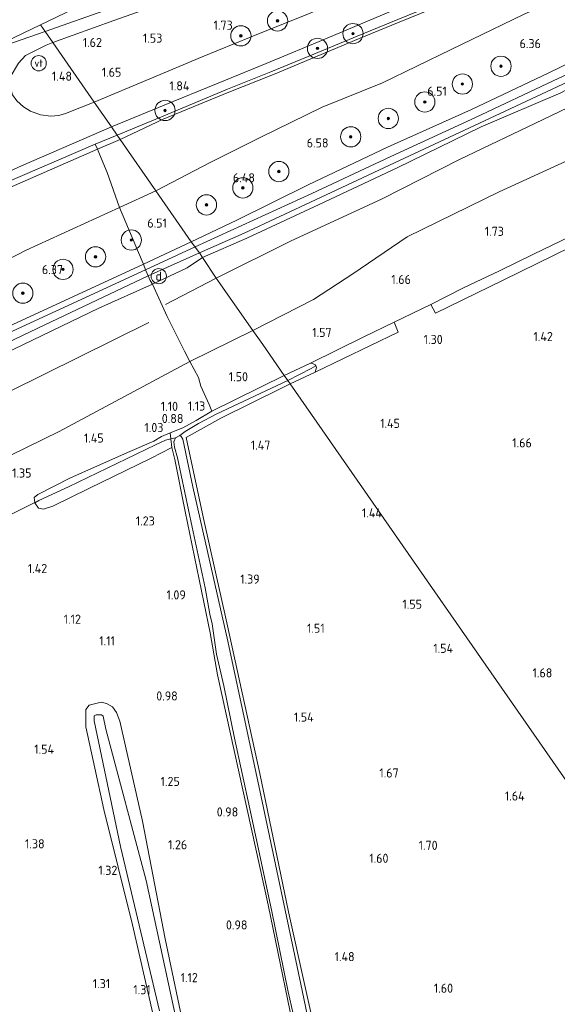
# Model space of a CAD drawing. Extents: x 130905 to 137824, y 412333 to 417928.
# Tile 244 of 256: x 135719 to 135825, y 416420 to 416614. Entities that reach past the tile are written whole.
import ezdxf
from ezdxf.enums import TextEntityAlignment as Align
from ezdxf.lldxf.tags import DXFTag

# ---------------------------------------------------------------- set-up
doc = ezdxf.new("R2010")
doc.units = 0
for name, color, linetype, lineweight in [('B-ME-GR-BOOM-S', 90, 'Continuous', 25), ('B-ME-GR-GRAS-GV', 60, 'Continuous', 13), ('B-ME-GW-TALUD_KRUIN-G', 90, 'Continuous', 18), ('B-ME-GW-TALUD_TEEN-G', 90, 'Continuous', 18), ('B-ME-IE-MEUBILAIR_DIJKPAAL-S', 7, 'Continuous', 25), ('B-ME-IE-MEUBILAIR_WATERWEGMEUBILAIR-S', 150, 'Continuous', 25), ('B-ME-IE-TERREINAFSCHEIDING_DOORGANG-G', 210, 'Continuous', 18), ('B-ME-IE-TERREINAFSCHEIDING_KUNSTMATIG_HEKWERK-G', 20, 'IE-TERREINAFSCHEIDING-KUNSTMATIG', 18), ('B-ME-KG-GRENS_OPNAME-G', 210, 'KG-OPNAME', 18), ('B-ME-KW-KUNSTWERK_DUIKER-G', 170, 'Continuous', 18), ('B-ME-OG-BREUKLIJN-G', 7, 'Continuous', 18), ('B-ME-OG-WATER_GREPPEL-G', 160, 'Continuous', 18), ('B-ME-OG-WATER_SLOOT-G', 120, 'Continuous', 18), ('B-ME-OG-WATER_SLOOT-GV', 120, 'Continuous', 18), ('B-ME-VH-VERHARDING_ASFALT-GV', 252, 'Continuous', 18), ('B-ME-VH-VERHARDING_HALFVERHARDING-GV', 252, 'Continuous', 18), ('B-ME-WH-WINTERBED-G', 150, 'WH-WINTERBED', 18), ('X-XX-AL-HOOGTELABEL-S', 7, 'Continuous', 25)]:
    doc.layers.add(name, color=color, linetype=linetype, lineweight=lineweight)
doc.styles.add('NLCS-ISO', font='NLCS-ISO.ttf')
doc.styles.add('NLCS-ISO-ANNOTATIVE-T18', font='NLCS-ISO.ttf', dxfattribs={"height": 1.8})
doc.styles.get("Standard").update_dxf_attribs({"font": 'arial.ttf'})
doc.linetypes.add('IE-TERREINAFSCHEIDING-KUNSTMATIG', pattern='A,4,[82,NLCS.SHX,S=0.75,R=90,X=0,Y=0],4,-2', length=10)
tags = doc.linetypes.add('KG-OPNAME', pattern='A,5.5,-2,["O",Standard,S=1.8,R=0,X=-0.5,Y=-0.9],-2,5.5,-2,[5,NLCS.SHX,S=0.75,R=0,X=0,Y=0],-2', length=19).pattern_tags.tags
tags[6] = DXFTag(74, 10)
tags = doc.linetypes.add('WH-WINTERBED', pattern='A,6,-3.5,["WB",Standard,S=1.8,R=0,X=-1.5,Y=-0.9],-3.5,6,-3.5,6,-3.5,6,-3.5,6,-3.5', length=51).pattern_tags.tags
tags[6] = DXFTag(74, 10)

# ---------------------------------------------------------------- blocks, each defined once
blk = doc.blocks.new('SAL-HOOGTELABEL-SO')
at = {"color": 0, "linetype": 'ByBlock', "lineweight": -2, "style": 'NLCS-ISO-ANNOTATIVE-T18'}
blk.add_attdef('HOOGTE', text='', height=1.8, dxfattribs=at).set_placement((2.79, 0), align=Align.RIGHT)
blk = doc.blocks.new('SGR-BOOM_01-SO')
at = {"linetype": 'ByBlock', "lineweight": 18}
h = blk.add_hatch(color=0, dxfattribs=at)
h.dxf.hatch_style = 1
edge = h.paths.add_edge_path()
edge.add_arc((0, 0), 0.25, 0, 360)
at = {"color": 0, "linetype": 'ByBlock', "lineweight": 18}
for radius in [2, 0.25]:
    blk.add_circle((0, 0), radius, dxfattribs=at)
blk = doc.blocks.new('SIE-WATER_VERKLIKKER_TRANSPORTLEIDING-SO')
at = {"color": 0, "linetype": 'ByBlock', "lineweight": 18}
blk.add_circle((0, 0), 1.5, dxfattribs=at)
at = {"color": 0, "linetype": 'ByBlock', "lineweight": 18, "style": 'NLCS-ISO'}
blk.add_text('vt', height=1.5, dxfattribs=at).set_placement((0, 0), align=Align.MIDDLE_CENTER)
blk = doc.blocks.new('SIE-DIJKPAAL-SO')
at = {"color": 0, "linetype": 'ByBlock', "lineweight": 18}
blk.add_circle((0, 0), 1.5, dxfattribs=at)
at = {"color": 0, "linetype": 'ByBlock', "lineweight": 18, "style": 'NLCS-ISO'}
blk.add_text('d', height=1.8, dxfattribs=at).set_placement((0, 0), align=Align.MIDDLE_CENTER)

msp = doc.modelspace()

# ---------------------------------------------------------------- linework, layer by layer
at = {"layer": 'B-ME-GR-GRAS-GV'}
for points in [[(135825.437, 416626.982, 2.695), (135806.867, 416619.331, 2.375), (135793.915, 416614.023, 2.103), (135785.896, 416610.728, 2.055), (135777.352, 416607.202, 1.84), (135768.856, 416603.666, 1.832), (135760.321, 416600.252, 1.824), (135747.276, 416594.819, 1.818), (135738.558, 416591.174, 1.806), (135737.406, 416592.831, 1.752), (135747.81, 416597.142, 1.714), (135758.155, 416601.303, 1.717), (135767.967, 416605.332, 1.787), (135779.956, 416610.304, 1.791), (135796.357, 416617.27, 2.069), (135818.256, 416626.231, 2.451), (135836.248, 416633.583, 2.678)], [(135825.692, 416626.454, 2.695), (135807.162, 416618.808, 2.375), (135794.195, 416613.489, 2.116), (135786.175, 416610.194, 2.055), (135769.407, 416603.17, 1.832), (135760.558, 416599.689, 1.797), (135747.592, 416594.368, 1.745), (135739.138, 416590.34, 1.843), (135738.558, 416591.174, 1.806), (135747.276, 416594.819, 1.818), (135760.321, 416600.252, 1.824), (135768.856, 416603.666, 1.832), (135777.352, 416607.202, 1.84), (135785.896, 416610.728, 2.055), (135793.915, 416614.023, 2.103), (135806.867, 416619.331, 2.375), (135825.437, 416626.982, 2.695)], [(135831.151, 416620.644, 6.183), (135818.726, 416614.972, 6.173), (135804.421, 416608.12, 6.132), (135790.88, 416601.492, 6.175), (135779.005, 416596.729, 6.096), (135766.773, 416590.742, 6.229), (135756.911, 416585.779, 6.132), (135746.177, 416580.22, 6.183), (135739.138, 416590.34, 1.843), (135747.592, 416594.368, 1.745), (135760.558, 416599.689, 1.797), (135769.407, 416603.17, 1.832), (135786.175, 416610.194, 2.055), (135794.195, 416613.489, 2.116), (135807.162, 416618.808, 2.375), (135825.692, 416626.454, 2.695)], [(135836.811, 416609.857, 6.37), (135823.61, 416603.424, 6.459), (135808.465, 416596.274, 6.432), (135791.893, 416588.796, 6.28), (135776.247, 416581.362, 6.568), (135762.164, 416574.419, 6.427), (135753.169, 416570.166, 6.438), (135746.177, 416580.22, 6.183), (135756.911, 416585.779, 6.132), (135766.773, 416590.742, 6.229), (135779.005, 416596.729, 6.096), (135790.88, 416601.492, 6.175), (135804.421, 416608.12, 6.132), (135818.726, 416614.972, 6.173), (135831.151, 416620.644, 6.183)], [(135737.063, 416616.107, 1.451), (135724.337, 416611.621, 1.473), (135723.424, 416612.933, 1.479), (135734.676, 416618.395, 1.224)], [(135826.102, 416599.566, 6.232), (135810.382, 416592.854, 6.287), (135793.761, 416584.777, 6.282), (135778.411, 416577.531, 6.36), (135764.102, 416570.864, 6.28), (135755.349, 416567.032, 6.365), (135754.783, 416567.947, 6.399), (135763.582, 416571.873, 6.325), (135777.659, 416578.463, 6.36), (135793.291, 416585.713, 6.282), (135810.056, 416593.547, 6.287), (135825.366, 416600.704, 6.232), (135837.784, 416606.606, 6.3)], [(135831.022, 416587.812, 2.864), (135813.933, 416580.001, 2.651), (135795.779, 416571.11, 2.526), (135785.015, 416563.801, 2.426), (135777.271, 416558.739, 2.389), (135765.315, 416552.67, 2.297), (135758.07, 416563.005, 4.928), (135755.349, 416567.032, 6.365), (135764.102, 416570.864, 6.28), (135778.411, 416577.531, 6.36), (135793.761, 416584.777, 6.282), (135810.382, 416592.854, 6.287), (135826.102, 416599.566, 6.232)], [(135592.617, 416523.729, 1.741), (135618.602, 416536.597, 1.744), (135641.061, 416547.67, 1.712), (135670.1, 416561.862, 1.683), (135695.744, 416574.162, 1.668), (135719.647, 416585.145, 1.742), (135737.406, 416592.831, 1.752), (135738.558, 416591.174, 1.806), (135734.204, 416589.419, 1.818), (135715.591, 416581.369, 1.752), (135707.536, 416577.584, 1.722), (135688.411, 416568.701, 1.549), (135662.889, 416556.252, 1.686), (135630.025, 416539.98, 1.719), (135601.956, 416526.208, 1.73)], [(135587.64, 416518.016, 1.666), (135616.395, 416532.396, 1.696), (135646.232, 416546.849, 1.639), (135671.889, 416559.637, 1.534), (135694.253, 416570.206, 1.578), (135713.994, 416579.45, 1.789), (135734.648, 416588.415, 1.813), (135735.035, 416587.466, 2.176), (135736.574, 416583.811, 3.655), (135738.991, 416576.931, 6.193), (135720.599, 416568.513, 6.219), (135696.153, 416555.89, 6.014), (135686.122, 416550.94, 6.035), (135672.655, 416543.778, 6.129), (135645.363, 416529.203, 6.369), (135617.657, 416516.349, 6.17), (135588.497, 416501.6, 6.207)], [(135835.262, 416574.76, 1.513), (135820.707, 416567.714, 1.455), (135813.951, 416564.411, 1.431), (135806.908, 416561.059, 1.345), (135800.419, 416557.768, 1.329), (135793.227, 416554.292, 1.329), (135787.208, 416551.408, 1.382), (135776.671, 416546.23, 1.461), (135771.503, 416543.767, 1.491), (135767.265, 416549.899, 1.776), (135765.315, 416552.67, 2.297), (135777.271, 416558.739, 2.389), (135785.015, 416563.801, 2.426), (135795.779, 416571.11, 2.526), (135813.933, 416580.001, 2.651), (135831.022, 416587.812, 2.864)], [(135828.12, 416569.124, 1.378), (135814.69, 416562.55, 1.304), (135801.357, 416556.086, 1.251), (135800.419, 416557.768, 1.329), (135806.908, 416561.059, 1.345), (135813.951, 416564.411, 1.431), (135820.707, 416567.714, 1.455), (135835.262, 416574.76, 1.513)], [(135600.856, 416495.132, 6.287), (135628.395, 416508.469, 6.259), (135650.554, 416519.042, 6.363), (135677.238, 416531.888, 6.313), (135697.649, 416541.092, 6.29), (135724.259, 416553.746, 6.254), (135744.656, 416563.405, 6.296), (135745.038, 416562.529, 6.361), (135745.495, 416561.816, 6.261), (135734.936, 416557.059, 6.289), (135716.268, 416548.05, 6.255), (135696.4, 416538.232, 6.303), (135676.43, 416528.446, 6.284), (135656.136, 416518.498, 6.242), (135637.988, 416509.477, 6.274), (135626.001, 416503.915, 6.234), (135619.155, 416500.523, 6.172), (135600.263, 416490.964, 6.066)], [(135600.263, 416490.964, 6.066), (135619.155, 416500.523, 6.172), (135626.001, 416503.915, 6.234), (135637.988, 416509.477, 6.274), (135656.136, 416518.498, 6.242), (135676.43, 416528.446, 6.284), (135696.4, 416538.232, 6.303), (135716.268, 416548.05, 6.255), (135734.936, 416557.059, 6.289), (135745.495, 416561.816, 6.261), (135746.773, 416559.038, 5.323), (135748.428, 416555.426, 4.189), (135751.851, 416548.583, 2.703), (135752.894, 416546.5, 2.359), (135727.106, 416532.7, 1.878), (135704.613, 416521.71, 1.965), (135674.998, 416507.649, 1.94), (135648.257, 416494.965, 1.978), (135618.853, 416481.231, 2.103), (135590.224, 416466.823, 1.965)], [(135704.613, 416521.71, 1.965), (135727.106, 416532.7, 1.878), (135752.894, 416546.5, 2.359), (135754.613, 416543.341, 1.767), (135755.057, 416541.663, 1.601), (135756.683, 416538.018, 1.517), (135757.242, 416536.75, 1.503), (135754.162, 416534.875, 1.378), (135751.51, 416533.468, 0.788), (135749.029, 416532.446, 0.793), (135747.277, 416531.724, 0.797), (135745.791, 416530.788, 1.113), (135741.014, 416528.767, 1.314), (135729.351, 416523.553, 1.374), (135722.921, 416520.278, 1.274), (135722.169, 416519.664, 1.224), (135722.277, 416518.613, 1.214), (135723.023, 416517.585, 1.274), (135724.034, 416517.363, 1.274), (135725.88, 416517.992, 1.254), (135732.986, 416521.449, 1.304), (135745.255, 416527.462, 1.194), (135749.316, 416529.547, 1.214), (135749.913, 416527.195, 1.27), (135751.964, 416516.911, 1.196), (135755.636, 416499.072, 1.151), (135756.889, 416492.976, 0.817), (135758.357, 416484.677, 0.902), (135763.34, 416461.994, 0.918), (135768.324, 416439.311, 0.933), (135774.608, 416408.951, 0.938)], [(135782.422, 416387.108, 0.598), (135774.785, 416423.663, 0.598), (135766.951, 416460.614, 0.598), (135760.372, 416491.347, 0.598), (135753.474, 416521.791, 0.598), (135751.527, 416531.231, 0.598), (135751.186, 416531.719, 0.598), (135750.89, 416531.897, 0.598), (135751.984, 416532.685, 0.73), (135754.611, 416534.311, 1.008), (135758.1, 416536.111, 1.285), (135772.213, 416542.785, 1.267), (135772.676, 416542.1, 1.432), (135771.105, 416541.35, 1.433), (135758.973, 416535.335, 1.475), (135752.181, 416531.563, 1.357), (135755.589, 416515.575, 1.337), (135760.197, 416494.972, 1.208), (135766.681, 416465.242, 1.186), (135772.346, 416437.935, 1.238), (135778.643, 416409.441, 1.264)], [(135774.608, 416408.951, 0.938), (135768.324, 416439.311, 0.933), (135763.34, 416461.994, 0.918), (135758.357, 416484.677, 0.902), (135756.889, 416492.976, 0.817), (135755.636, 416499.072, 1.151), (135751.964, 416516.911, 1.196), (135749.913, 416527.195, 1.27), (135749.316, 416529.547, 1.214), (135749.154, 416531.242, 0.718), (135750.022, 416531.435, 0.598), (135749.735, 416530.695, 0.598), (135749.84, 416529.635, 0.598), (135750.441, 416527.552, 0.598), (135753.373, 416513.841, 0.598), (135755.927, 416501.878, 0.598), (135756.858, 416496.688, 0.598), (135757.268, 416494.783, 0.598), (135758.134, 416488.761, 0.598), (135759.599, 416482.522, 0.598), (135761.703, 416472.208, 0.598), (135764.689, 416458.245, 0.598), (135768.967, 416438.297, 0.598), (135772.305, 416422.153, 0.598), (135775.555, 416407.677, 0.598)], [(135752.455, 416411.636, 1.056), (135748.004, 416432.607, 1.085), (135743.522, 416455.851, 1.244), (135739.057, 416475.548, 1.215), (135738.444, 416477.28, 1.163), (135737.642, 416478.365, 1.088), (135736.439, 416479.042, 1.076), (135735.383, 416479.33, 1.018), (135733.027, 416478.709, 1.091), (135732.333, 416477.847, 1.107), (135732.334, 416474.457, 1.197), (135735.896, 416458.158, 1.178), (135741.593, 416435.372, 1.197), (135745.575, 416417.841, 1.165)], [(135745.575, 416417.841, 1.165), (135741.593, 416435.372, 1.197), (135735.896, 416458.158, 1.178), (135732.334, 416474.457, 1.197), (135732.333, 416477.847, 1.107), (135733.027, 416478.709, 1.091), (135735.383, 416479.33, 1.018), (135736.439, 416479.042, 1.076), (135737.642, 416478.365, 1.088), (135738.444, 416477.28, 1.163), (135739.057, 416475.548, 1.215), (135743.522, 416455.851, 1.244), (135748.004, 416432.607, 1.085), (135752.455, 416411.636, 1.056)], [(135751.804, 416409.151, 0.598), (135744.292, 416444.136, 0.598), (135736.336, 416473.982, 0.598), (135735.796, 416476.557, 0.598), (135735.44, 416476.82, 0.598), (135734.434, 416476.822, 0.598), (135734.006, 416476.608, 0.598), (135734.034, 416475.622, 0.598), (135739.207, 416450.803, 0.598), (135746.871, 416418.412, 0.598)]]:
    msp.add_polyline3d(points, dxfattribs=at)
for points in [[(135745.016, 416602.331, 1.702), (135734.019, 416597.719, 1.742), (135725.838, 416609.463, 1.452), (135737.882, 416613.848, 1.345), (135753.911, 416619.556, 1.314), (135768.672, 416624.66, 1.355), (135780.062, 416627.977, 1.312), (135780.859, 416626.855, 1.415), (135781.27, 416625.601, 1.432), (135781.495, 416625.009, 1.458), (135782.422, 416620.346, 1.763), (135782.205, 416617.722, 1.708), (135776.617, 416615.267, 1.686), (135764.971, 416610.602, 1.682), (135755.335, 416606.625, 1.696)], [(135716.562, 416608.978, 1.465), (135713.086, 416608.026, 1.474), (135723.424, 416612.933, 1.479), (135724.337, 416611.621, 1.473)], [(135727.033, 416595.058, 1.697), (135725.439, 416594.973, 1.693), (135723.404, 416595.221, 1.6), (135721.452, 416595.938, 1.62), (135720.096, 416596.755, 1.55), (135718.779, 416597.96, 1.56), (135717.908, 416599.181, 1.52), (135717.413, 416600.911, 1.474), (135717.466, 416602.643, 1.402), (135719.051, 416605.431, 1.48), (135720.485, 416606.937, 1.411), (135724.511, 416608.934, 1.432), (135725.838, 416609.463, 1.452), (135734.019, 416597.719, 1.742), (135728.349, 416595.478, 1.749)], [(135739.138, 416590.34, 1.843), (135734.648, 416588.415, 1.813), (135734.204, 416589.419, 1.818), (135738.558, 416591.174, 1.806)], [(135505.217, 416477.117, 1.839), (135493.058, 416470.857, 1.817), (135492.674, 416471.766, 1.821), (135520.129, 416485.406, 1.853), (135538.686, 416494.784, 1.81), (135557.243, 416504.163, 1.766), (135583.354, 416517.034, 1.734), (135601.956, 416526.208, 1.73), (135630.025, 416539.98, 1.719), (135662.889, 416556.252, 1.686), (135688.411, 416568.701, 1.549), (135707.536, 416577.584, 1.722), (135715.591, 416581.369, 1.752), (135734.204, 416589.419, 1.818), (135734.648, 416588.415, 1.813), (135713.994, 416579.45, 1.789), (135694.253, 416570.206, 1.578), (135671.889, 416559.637, 1.534), (135646.232, 416546.849, 1.639), (135616.395, 416532.396, 1.696), (135587.64, 416518.016, 1.666), (135560.978, 416504.801, 1.717), (135532.033, 416490.417, 1.827)], [(135746.177, 416580.22, 6.183), (135738.991, 416576.931, 6.193), (135736.574, 416583.811, 3.655), (135735.035, 416587.466, 2.176), (135734.648, 416588.415, 1.813), (135739.138, 416590.34, 1.843)], [(135753.169, 416570.166, 6.438), (135743.709, 416565.766, 6.417), (135743.472, 416566.328, 6.417), (135738.991, 416576.931, 6.193), (135746.177, 416580.22, 6.183)], [(135508.201, 416452.159, 6.446), (135500.485, 416448.361, 6.436), (135500.143, 416449.063, 6.436), (135498.024, 416455.877, 6.282), (135532.333, 416473.056, 6.354), (135544.791, 416479.489, 6.327), (135575.577, 416495.042, 6.311), (135588.497, 416501.6, 6.207), (135617.657, 416516.349, 6.17), (135645.363, 416529.203, 6.369), (135672.655, 416543.778, 6.129), (135686.122, 416550.94, 6.035), (135696.153, 416555.89, 6.014), (135720.599, 416568.513, 6.219), (135738.991, 416576.931, 6.193), (135743.472, 416566.328, 6.417), (135743.709, 416565.766, 6.417), (135717.118, 416553.436, 6.44), (135688.187, 416539.553, 6.283), (135655.992, 416524.433, 6.425), (135629.763, 416511.608, 6.445), (135599.905, 416497.397, 6.412), (135568.574, 416482.175, 6.418), (135536.958, 416466.413, 6.446)], [(135841.853, 416570.233, 1.586), (135844.052, 416551.485, 1.577), (135847.511, 416522.77, 1.615), (135851.134, 416494.188, 1.644), (135854.595, 416465.75, 1.59), (135858.183, 416436.846, 1.6), (135861.491, 416414.423, 1.647), (135772.676, 416542.1, 1.432), (135777.637, 416544.455, 1.32), (135793.987, 416552.34, 1.235), (135793.227, 416554.292, 1.329), (135800.419, 416557.768, 1.329), (135801.357, 416556.086, 1.251), (135814.69, 416562.55, 1.304), (135828.12, 416569.124, 1.378), (135840.704, 416575.374, 1.548)], [(135752.365, 416565.039, 6.255), (135745.495, 416561.816, 6.261), (135745.038, 416562.529, 6.361), (135744.656, 416563.405, 6.296), (135754.783, 416567.947, 6.399), (135755.349, 416567.032, 6.365)], [(135765.315, 416552.67, 2.297), (135752.894, 416546.5, 2.359), (135751.851, 416548.583, 2.703), (135748.428, 416555.426, 4.189), (135746.773, 416559.038, 5.323), (135745.495, 416561.816, 6.261), (135752.365, 416565.039, 6.255), (135755.349, 416567.032, 6.365), (135758.07, 416563.005, 4.928)], [(135793.987, 416552.34, 1.235), (135777.637, 416544.455, 1.32), (135777.883, 416545.333, 1.429), (135777.729, 416545.644, 1.43), (135777.607, 416545.891, 1.431), (135777.111, 416546.148, 1.44), (135776.671, 416546.23, 1.461), (135787.208, 416551.408, 1.382), (135793.227, 416554.292, 1.329)], [(135771.503, 416543.767, 1.491), (135757.242, 416536.75, 1.503), (135756.683, 416538.018, 1.517), (135755.057, 416541.663, 1.601), (135754.613, 416543.341, 1.767), (135752.894, 416546.5, 2.359), (135765.315, 416552.67, 2.297), (135767.265, 416549.899, 1.776)], [(135776.839, 416545.12, 1.217), (135772.213, 416542.785, 1.267), (135771.503, 416543.767, 1.491), (135776.671, 416546.23, 1.461), (135777.111, 416546.148, 1.44), (135777.607, 416545.891, 1.431), (135777.729, 416545.644, 1.43)], [(135777.637, 416544.455, 1.32), (135772.676, 416542.1, 1.432), (135772.213, 416542.785, 1.267), (135776.839, 416545.12, 1.217), (135777.729, 416545.644, 1.43), (135777.883, 416545.333, 1.429)], [(135750.022, 416531.435, 0.598), (135749.154, 416531.242, 0.718), (135749.029, 416532.446, 0.793), (135751.51, 416533.468, 0.788), (135754.162, 416534.875, 1.378), (135757.242, 416536.75, 1.503), (135771.503, 416543.767, 1.491), (135772.213, 416542.785, 1.267), (135758.1, 416536.111, 1.285), (135754.611, 416534.311, 1.008), (135751.984, 416532.685, 0.73), (135750.89, 416531.897, 0.598)], [(135841.551, 416312.244, 1.209), (135815.625, 416301.642, 1.158), (135812.462, 416315.171, 1.181), (135807.999, 416340.305, 1.26), (135799.2, 416355.192, 1.229), (135787.439, 416375.258, 1.172), (135784.412, 416382.422, 1.178), (135783.818, 416384.767, 1.211), (135778.643, 416409.441, 1.264), (135772.346, 416437.935, 1.238), (135766.681, 416465.242, 1.186), (135760.197, 416494.972, 1.208), (135755.589, 416515.575, 1.337), (135752.181, 416531.563, 1.357), (135758.973, 416535.335, 1.475), (135771.105, 416541.35, 1.433), (135772.676, 416542.1, 1.432), (135861.491, 416414.423, 1.647), (135862.777, 416403.73, 1.606), (135867.535, 416364.856, 1.402), (135871.517, 416333.354, 1.302), (135872.326, 416325.728, 1.244), (135863.449, 416321.266, 1.237)], [(135723.108, 416519.119, 1.072), (135722.277, 416518.613, 1.214), (135722.169, 416519.664, 1.224), (135722.921, 416520.278, 1.274), (135729.351, 416523.553, 1.374), (135741.014, 416528.767, 1.314), (135745.791, 416530.788, 1.113), (135747.277, 416531.724, 0.797), (135749.029, 416532.446, 0.793), (135749.154, 416531.242, 0.718), (135748.063, 416531, 0.87), (135746.08, 416530.09, 0.993), (135728.963, 416521.785, 1.045)], [(135725.88, 416517.992, 1.254), (135724.034, 416517.363, 1.274), (135723.023, 416517.585, 1.274), (135722.277, 416518.613, 1.214), (135723.108, 416519.119, 1.072), (135728.963, 416521.785, 1.045), (135746.08, 416530.09, 0.993), (135748.063, 416531, 0.87), (135749.154, 416531.242, 0.718), (135749.316, 416529.547, 1.214), (135745.255, 416527.462, 1.194), (135732.986, 416521.449, 1.304)]]:
    msp.add_polyline3d(points, close=True, dxfattribs=at)
at = {"layer": 'B-ME-GW-TALUD_KRUIN-G'}
for points in [[(135755.349, 416567.032, 6.365), (135764.102, 416570.864, 6.28), (135778.411, 416577.531, 6.36), (135793.761, 416584.777, 6.282), (135810.382, 416592.854, 6.287), (135826.102, 416599.566, 6.232), (135837.865, 416605.958, 6.3), (135850.772, 416612.109, 6.329), (135869.542, 416620.91, 6.343), (135887.496, 416629.686, 6.305), (135907.112, 416638.619, 6.317), (135927.705, 416647.837, 6.3), (135944.055, 416654.939, 6.162), (135961.692, 416662.901, 6.028), (135978.457, 416669.711, 6.242), (135992.274, 416676.401, 6.149), (136015.57, 416686.467, 6.092), (136022.895, 416689.159, 6.061), (136035.62, 416695.079, 6.122), (136047.476, 416700.212, 6.094), (136053.247, 416702.714, 5.874)], [(135746.177, 416580.22, 6.183), (135756.911, 416585.779, 6.132), (135766.773, 416590.742, 6.229), (135779.005, 416596.729, 6.096), (135790.88, 416601.492, 6.175), (135804.421, 416608.12, 6.132), (135818.726, 416614.972, 6.173), (135831.151, 416620.644, 6.183), (135846.016, 416627.518, 6.12), (135856.801, 416632.813, 6.043), (135869.691, 416638.462, 6.035), (135882.866, 416644.286, 6.064), (135894.415, 416649.464, 6.003), (135903.572, 416653.432, 6.01), (135914.245, 416658.395, 6.008), (135924.975, 416663.12, 5.965), (135935.799, 416667.674, 5.919), (135950.652, 416673.132, 6.284), (135965.915, 416679.021, 6.338), (135978.767, 416684.879, 6.173), (135992.095, 416690.231, 6.22), (136003.737, 416695.645, 6.179), (136010.004, 416698.767, 5.94)], [(135431.138, 416422.226, 6.271), (135457.93, 416436.039, 6.14), (135491.915, 416452.818, 6.269), (135498.024, 416455.877, 6.282), (135532.333, 416473.056, 6.354), (135544.791, 416479.489, 6.327), (135575.577, 416495.042, 6.311), (135588.497, 416501.6, 6.207), (135617.657, 416516.349, 6.17), (135645.363, 416529.203, 6.369), (135672.655, 416543.778, 6.129), (135686.122, 416550.94, 6.035), (135696.153, 416555.89, 6.014), (135720.599, 416568.513, 6.219), (135738.991, 416576.931, 6.193), (135746.177, 416580.22, 6.183)], [(135745.495, 416561.816, 6.261), (135752.365, 416565.039, 6.255), (135755.349, 416567.032, 6.365)], [(135438.274, 416412.081, 6.357), (135452.734, 416419.553, 6.428), (135465.098, 416425.587, 6.426), (135481.227, 416433.135, 6.396), (135492.002, 416438.289, 6.346), (135502.906, 416443.276, 6.162), (135507.388, 416445.365, 6.306), (135514.431, 416448.833, 6.188), (135520.804, 416451.935, 6.247), (135526.807, 416455.09, 6.237), (135551.954, 416467.86, 6.17), (135579.609, 416480.646, 5.965), (135592.45, 416487.004, 6.076), (135600.263, 416490.964, 6.066), (135619.155, 416500.523, 6.172), (135626.001, 416503.915, 6.234), (135637.988, 416509.477, 6.274), (135656.136, 416518.498, 6.242), (135676.43, 416528.446, 6.284), (135696.4, 416538.232, 6.303), (135716.268, 416548.05, 6.255), (135734.936, 416557.059, 6.289), (135745.495, 416561.816, 6.261)]]:
    msp.add_polyline3d(points, dxfattribs=at)
at = {"layer": 'B-ME-GW-TALUD_TEEN-G'}
for points in [[(136010.004, 416698.767, 5.94), (135996.402, 416693.911, 5.689), (135983.776, 416689.341, 5.46), (135971.047, 416684.486, 5.316), (135953.951, 416678.07, 5.103), (135938.086, 416671.88, 4.729), (135919.614, 416664.671, 4.438), (135902.727, 416657.888, 4.155), (135890.071, 416652.614, 4.102), (135878.593, 416647.956, 3.855), (135866.548, 416643.037, 3.533), (135852.48, 416637.18, 3.288), (135838.579, 416631.608, 2.968), (135825.692, 416626.454, 2.695), (135807.162, 416618.808, 2.375), (135794.195, 416613.489, 2.116), (135786.175, 416610.194, 2.055), (135769.407, 416603.17, 1.832), (135760.558, 416599.689, 1.797), (135747.592, 416594.368, 1.745), (135739.138, 416590.34, 1.843)], [(136036.269, 416681.989, 3), (136031.272, 416678.401, 2.676), (136027.399, 416676.28, 2.689), (136018.732, 416672.188, 2.676), (136007.037, 416666.864, 2.614), (135998.065, 416662.936, 2.501), (135982.601, 416655.625, 2.476), (135963.454, 416646.624, 2.476), (135945.943, 416639.572, 2.639), (135933.836, 416634.926, 2.764), (135914.862, 416626.093, 2.639), (135900.788, 416619.481, 2.701), (135882.091, 416610.838, 2.639), (135866.888, 416604.162, 2.739), (135848.155, 416595.474, 2.826), (135831.022, 416587.812, 2.864), (135813.933, 416580.001, 2.651), (135795.779, 416571.11, 2.526), (135785.015, 416563.801, 2.426), (135777.271, 416558.739, 2.389), (135765.315, 416552.67, 2.297)], [(135422.755, 416434.163, 1.843), (135429.871, 416438.178, 1.813), (135454.381, 416450.891, 1.827), (135481.79, 416465.056, 1.797), (135493.058, 416470.857, 1.817), (135505.217, 416477.117, 1.839), (135532.033, 416490.417, 1.827), (135560.978, 416504.801, 1.717), (135587.64, 416518.016, 1.666), (135616.395, 416532.396, 1.696), (135646.232, 416546.849, 1.639), (135671.889, 416559.637, 1.534), (135694.253, 416570.206, 1.578), (135713.994, 416579.45, 1.789), (135734.648, 416588.415, 1.813), (135739.138, 416590.34, 1.843)], [(135765.315, 416552.67, 2.297), (135752.894, 416546.5, 2.359), (135727.106, 416532.7, 1.878), (135704.613, 416521.71, 1.965), (135674.998, 416507.649, 1.94), (135648.257, 416494.965, 1.978), (135618.853, 416481.231, 2.103), (135590.224, 416466.823, 1.965), (135562.026, 416452.932, 1.99), (135534.526, 416439.235, 1.99), (135511.371, 416426.853, 1.965)]]:
    msp.add_polyline3d(points, dxfattribs=at)
at = {"layer": 'B-ME-IE-TERREINAFSCHEIDING_DOORGANG-G'}
for points in [[(135743.472, 416566.328, 6.417), (135743.709, 416565.766, 6.417), (135744.154, 416564.631, 6.369), (135744.656, 416563.405, 6.296), (135745.038, 416562.529, 6.361)], [(135800.419, 416557.768, 1.329), (135793.227, 416554.292, 1.329)], [(135755.057, 416541.663, 1.601), (135756.683, 416538.018, 1.517)]]:
    msp.add_polyline3d(points, dxfattribs=at)
at = {"layer": 'B-ME-IE-TERREINAFSCHEIDING_KUNSTMATIG_HEKWERK-G'}
for points in [[(136021.98, 416703.612, 6.22), (135995.33, 416694.148, 5.819), (135990.196, 416692.274, 5.595), (135973.341, 416685.904, 5.418), (135963.912, 416682.399, 5.229), (135948.575, 416676.588, 4.96), (135930.84, 416669.796, 4.622), (135921.671, 416666.312, 4.5), (135893.726, 416655.47, 3.912), (135878.322, 416648.696, 3.884), (135864.529, 416643.153, 3.549), (135853.567, 416638.334, 3.342), (135843.696, 416634.347, 3.192), (135825.437, 416626.982, 2.695), (135806.867, 416619.331, 2.375), (135793.915, 416614.023, 2.103), (135785.896, 416610.728, 2.055), (135777.352, 416607.202, 1.84), (135768.856, 416603.666, 1.832), (135760.321, 416600.252, 1.824), (135747.276, 416594.819, 1.818), (135738.558, 416591.174, 1.806)], [(135743.472, 416566.328, 6.417), (135738.991, 416576.931, 6.193), (135736.574, 416583.811, 3.655), (135735.035, 416587.466, 2.176), (135734.648, 416588.415, 1.813), (135734.204, 416589.419, 1.818), (135738.558, 416591.174, 1.806)], [(135734.204, 416589.419, 1.818), (135715.591, 416581.369, 1.752), (135707.536, 416577.584, 1.722), (135688.411, 416568.701, 1.549), (135662.889, 416556.252, 1.686), (135630.025, 416539.98, 1.719), (135601.956, 416526.208, 1.73), (135583.354, 416517.034, 1.734), (135557.243, 416504.163, 1.766), (135538.686, 416494.784, 1.81), (135520.129, 416485.406, 1.853), (135492.674, 416471.766, 1.821), (135483.432, 416466.982, 1.818), (135464.361, 416457.04, 1.831), (135445.29, 416447.099, 1.844), (135422.17, 416434.996, 1.89)], [(135828.12, 416569.124, 1.378), (135814.69, 416562.55, 1.304), (135801.357, 416556.086, 1.251), (135800.419, 416557.768, 1.329), (135806.908, 416561.059, 1.345), (135813.951, 416564.411, 1.431), (135820.707, 416567.714, 1.455), (135835.262, 416574.76, 1.513)], [(135745.495, 416561.816, 6.261), (135745.038, 416562.529, 6.361)], [(135745.495, 416561.816, 6.261), (135746.773, 416559.038, 5.323), (135748.428, 416555.426, 4.189), (135751.851, 416548.583, 2.703), (135752.894, 416546.5, 2.359), (135754.613, 416543.341, 1.767), (135755.057, 416541.663, 1.601)], [(135776.671, 416546.23, 1.461), (135787.208, 416551.408, 1.382), (135793.227, 416554.292, 1.329), (135793.987, 416552.34, 1.235), (135777.637, 416544.455, 1.32)], [(135756.683, 416538.018, 1.517), (135757.242, 416536.75, 1.503)], [(135749.316, 416529.547, 1.214), (135749.154, 416531.242, 0.718), (135749.029, 416532.446, 0.793)]]:
    msp.add_polyline3d(points, dxfattribs=at)
at = {"layer": 'B-ME-KG-GRENS_OPNAME-G'}
for points in [[(136065.154, 416761.884, 0.844), (136039.937, 416751.225, 0.936), (136014.72, 416740.565, 1.028), (135989.503, 416729.906, 1.12), (135964.286, 416719.247, 1.212), (135934.503, 416706.657, 1.15), (135904.72, 416694.068, 1.087), (135899.698, 416691.945, 1.348), (135889.651, 416687.698, 1.255), (135879.902, 416683.578, 1.32), (135865.085, 416677.314, 1.419), (135839.81, 416666.63, 1.15), (135814.536, 416655.947, 0.881), (135813.229, 416655.395, 0.01), (135812.05, 416654.896, 0.01), (135810.751, 416654.347, 1.024), (135785.4, 416642.487, 0.933), (135760.049, 416630.626, 0.841), (135753.989, 416627.715, 0.01), (135745.638, 416623.704, 0.01), (135734.676, 416618.395, 1.224), (135723.424, 416612.933, 1.479)], [(135723.424, 416612.933, 1.479), (135713.086, 416608.026, 1.474), (135692.759, 416598.233, 1.518), (135673.52, 416588.965, 1.55), (135654.281, 416579.697, 1.582), (135635.043, 416570.429, 1.613), (135615.804, 416561.161, 1.645), (135580.249, 416544.032, 1.648), (135544.695, 416526.904, 1.651), (135510.8, 416509.29, 1.509), (135496.263, 416501.736, 1.481), (135489.093, 416498.009, 1.468), (135480.78, 416493.689, 1.452), (135450.76, 416478.089, 1.395), (135429.188, 416466.879, 1.473), (135407.617, 416455.67, 1.551)]]:
    msp.add_polyline3d(points, dxfattribs=at)
at = {"layer": 'B-ME-KW-KUNSTWERK_DUIKER-G'}
msp.add_polyline3d([(135717.304, 416516.226, 1.24), (135723.108, 416519.119, 1.072)], dxfattribs=at)
at = {"layer": 'B-ME-OG-BREUKLIJN-G'}
for points in [[(136046.597, 416697.355, 5.391), (136040.776, 416692.936, 4.841), (136033.897, 416689.48, 4.678), (136026.977, 416686.343, 4.528), (136017.152, 416682.542, 4.703), (136005.258, 416677.574, 4.766), (135993.865, 416672.564, 4.816), (135981.231, 416666.9, 4.891), (135969.053, 416661.23, 4.816), (135958.873, 416656.522, 4.866), (135946.078, 416650.78, 5.053), (135933.393, 416645.516, 5.066), (135921.624, 416640.466, 5.166), (135908.204, 416634.848, 5.216), (135892.247, 416627.215, 5.066), (135877.145, 416619.626, 5.116), (135860.541, 416612.162, 5.116), (135845.814, 416605.206, 5.253), (135833.958, 416599.747, 5.178), (135822.626, 416594.258, 5.166), (135806.073, 416586.394, 5.041), (135790.855, 416578.636, 5.053), (135772.733, 416570.27, 5.066), (135758.07, 416563.005, 4.928)], [(135758.07, 416563.005, 4.928), (135748.076, 416557.793, 4.866)], [(135744.772, 416554.2, 4.197), (135717.297, 416540.627, 4.109), (135692.686, 416529.103, 4.109), (135666.361, 416515.374, 4.072), (135642.613, 416503.698, 4.059), (135620.755, 416493.152, 4.122), (135595.655, 416481.055, 4.172), (135573.537, 416470.639, 4.284), (135547.071, 416457.972, 4.409), (135524.394, 416446.894, 4.359), (135507.334, 416438.192, 4.359)]]:
    msp.add_polyline3d(points, dxfattribs=at)
at = {"layer": 'B-ME-OG-WATER_GREPPEL-G'}
for points in [[(135776.839, 416545.12, 1.217), (135772.213, 416542.785, 1.267)], [(135772.213, 416542.785, 1.267), (135758.1, 416536.111, 1.285), (135754.611, 416534.311, 1.008), (135751.984, 416532.685, 0.73), (135750.89, 416531.897, 0.598)], [(135723.108, 416519.119, 1.072), (135728.963, 416521.785, 1.045), (135746.08, 416530.09, 0.993), (135748.063, 416531, 0.87), (135749.154, 416531.242, 0.718), (135750.022, 416531.435, 0.598)]]:
    msp.add_polyline3d(points, dxfattribs=at)
at = {"layer": 'B-ME-OG-WATER_SLOOT-G'}
for points in [[(135776.671, 416546.23, 1.461), (135771.503, 416543.767, 1.491)], [(135777.729, 416545.644, 1.43), (135777.607, 416545.891, 1.431), (135777.111, 416546.148, 1.44), (135776.671, 416546.23, 1.461)], [(135772.676, 416542.1, 1.432), (135777.637, 416544.455, 1.32)], [(135777.637, 416544.455, 1.32), (135777.883, 416545.333, 1.429), (135777.729, 416545.644, 1.43)], [(135772.676, 416542.1, 1.432), (135771.105, 416541.35, 1.433), (135758.973, 416535.335, 1.475), (135752.181, 416531.563, 1.357), (135755.589, 416515.575, 1.337), (135760.197, 416494.972, 1.208), (135766.681, 416465.242, 1.186), (135772.346, 416437.935, 1.238), (135778.643, 416409.441, 1.264), (135783.818, 416384.767, 1.211), (135784.412, 416382.422, 1.178), (135787.439, 416375.258, 1.172), (135799.2, 416355.192, 1.229), (135807.999, 416340.305, 1.26), (135812.462, 416315.171, 1.181), (135815.625, 416301.642, 1.158), (135841.551, 416312.244, 1.209), (135863.449, 416321.266, 1.237), (135872.326, 416325.728, 1.244), (135903.999, 416338.6, 1.379), (135912.008, 416341.79, 1.389)], [(135754.162, 416534.875, 1.378), (135757.242, 416536.75, 1.503), (135771.503, 416543.767, 1.491)], [(135749.029, 416532.446, 0.793), (135751.51, 416533.468, 0.788), (135754.162, 416534.875, 1.378)], [(135749.029, 416532.446, 0.793), (135747.277, 416531.724, 0.797), (135745.791, 416530.788, 1.113), (135741.014, 416528.767, 1.314), (135729.351, 416523.553, 1.374), (135722.921, 416520.278, 1.274), (135722.169, 416519.664, 1.224), (135722.277, 416518.613, 1.214)], [(135722.277, 416518.613, 1.214), (135723.023, 416517.585, 1.274), (135724.034, 416517.363, 1.274), (135725.88, 416517.992, 1.254), (135732.986, 416521.449, 1.304), (135745.255, 416527.462, 1.194), (135749.316, 416529.547, 1.214)], [(135749.316, 416529.547, 1.214), (135749.913, 416527.195, 1.27), (135751.964, 416516.911, 1.196), (135755.636, 416499.072, 1.151), (135756.889, 416492.976, 0.817), (135758.357, 416484.677, 0.902), (135763.34, 416461.994, 0.918), (135768.324, 416439.311, 0.933), (135774.608, 416408.951, 0.938), (135778.51, 416391.123, 0.933), (135781.095, 416381.234, 0.99), (135784.395, 416374.475, 1.153), (135791.136, 416362.616, 1.347), (135803.062, 416341.489, 1.367), (135806.133, 416335.79, 1.337), (135808.85, 416319.231, 1.303), (135811.771, 416300.12, 1.331), (135810.887, 416299.886, 1.415), (135795.859, 416293.792, 1.51)], [(135752.455, 416411.636, 1.056), (135748.004, 416432.607, 1.085), (135743.522, 416455.851, 1.244), (135739.057, 416475.548, 1.215), (135738.444, 416477.28, 1.163), (135737.642, 416478.365, 1.088), (135736.439, 416479.042, 1.076), (135735.383, 416479.33, 1.018), (135733.027, 416478.709, 1.091), (135732.333, 416477.847, 1.107), (135732.334, 416474.457, 1.197), (135735.896, 416458.158, 1.178), (135741.593, 416435.372, 1.197), (135745.575, 416417.841, 1.165)]]:
    msp.add_polyline3d(points, dxfattribs=at)
at = {"layer": 'B-ME-OG-WATER_SLOOT-GV'}
for points in [[(135775.555, 416407.677, 0.598), (135772.305, 416422.153, 0.598), (135768.967, 416438.297, 0.598), (135764.689, 416458.245, 0.598), (135761.703, 416472.208, 0.598), (135759.599, 416482.522, 0.598), (135758.134, 416488.761, 0.598), (135757.268, 416494.783, 0.598), (135756.858, 416496.688, 0.598), (135755.927, 416501.878, 0.598), (135753.373, 416513.841, 0.598), (135750.441, 416527.552, 0.598), (135749.84, 416529.635, 0.598), (135749.735, 416530.695, 0.598), (135750.022, 416531.435, 0.598), (135750.89, 416531.897, 0.598), (135751.186, 416531.719, 0.598), (135751.527, 416531.231, 0.598), (135753.474, 416521.791, 0.598), (135760.372, 416491.347, 0.598), (135766.951, 416460.614, 0.598), (135774.785, 416423.663, 0.598), (135782.422, 416387.108, 0.598)], [(135746.871, 416418.412, 0.598), (135739.207, 416450.803, 0.598), (135734.034, 416475.622, 0.598), (135734.006, 416476.608, 0.598), (135734.434, 416476.822, 0.598), (135735.44, 416476.82, 0.598), (135735.796, 416476.557, 0.598), (135736.336, 416473.982, 0.598), (135744.292, 416444.136, 0.598), (135751.804, 416409.151, 0.598)]]:
    msp.add_polyline3d(points, dxfattribs=at)
at = {"layer": 'B-ME-VH-VERHARDING_ASFALT-GV'}
for points in [[(135836.248, 416633.583, 2.678), (135818.256, 416626.231, 2.451), (135796.357, 416617.27, 2.069), (135779.956, 416610.304, 1.791), (135767.967, 416605.332, 1.787), (135758.155, 416601.303, 1.717), (135747.81, 416597.142, 1.714), (135737.406, 416592.831, 1.752), (135734.019, 416597.719, 1.742), (135745.016, 416602.331, 1.702), (135755.335, 416606.625, 1.696), (135764.971, 416610.602, 1.682), (135776.617, 416615.267, 1.686), (135782.205, 416617.722, 1.708), (135787.938, 416620.184, 1.87), (135794.052, 416622.668, 1.989), (135815.408, 416631.247, 2.402), (135833.363, 416638.863, 2.661)], [(135753.911, 416619.556, 1.314), (135737.882, 416613.848, 1.345), (135725.838, 416609.463, 1.452), (135724.337, 416611.621, 1.473), (135737.063, 416616.107, 1.451)], [(135716.562, 416608.978, 1.465), (135724.337, 416611.621, 1.473), (135725.838, 416609.463, 1.452), (135724.511, 416608.934, 1.432), (135720.485, 416606.937, 1.411), (135719.051, 416605.431, 1.48)], [(135718.779, 416597.96, 1.56), (135720.096, 416596.755, 1.55), (135721.452, 416595.938, 1.62), (135723.404, 416595.221, 1.6), (135725.439, 416594.973, 1.693), (135727.033, 416595.058, 1.697), (135728.349, 416595.478, 1.749), (135734.019, 416597.719, 1.742), (135737.406, 416592.831, 1.752), (135719.647, 416585.145, 1.742), (135695.744, 416574.162, 1.668)]]:
    msp.add_polyline3d(points, dxfattribs=at)
at = {"layer": 'B-ME-VH-VERHARDING_HALFVERHARDING-GV'}
msp.add_polyline3d([(135837.784, 416606.606, 6.3), (135825.366, 416600.704, 6.232), (135810.056, 416593.547, 6.287), (135793.291, 416585.713, 6.282), (135777.659, 416578.463, 6.36), (135763.582, 416571.873, 6.325), (135754.783, 416567.947, 6.399), (135753.169, 416570.166, 6.438), (135762.164, 416574.419, 6.427), (135776.247, 416581.362, 6.568), (135791.893, 416588.796, 6.28), (135808.465, 416596.274, 6.432), (135823.61, 416603.424, 6.459), (135836.811, 416609.857, 6.37)], dxfattribs=at)
for points in [[(135754.783, 416567.947, 6.399), (135744.656, 416563.405, 6.296), (135744.154, 416564.631, 6.369), (135743.709, 416565.766, 6.417), (135753.169, 416570.166, 6.438)], [(135512.153, 416451.441, 6.359), (135501.472, 416446.126, 6.353), (135500.957, 416447.292, 6.396), (135500.485, 416448.361, 6.436), (135508.201, 416452.159, 6.446), (135536.958, 416466.413, 6.446), (135568.574, 416482.175, 6.418), (135599.905, 416497.397, 6.412), (135629.763, 416511.608, 6.445), (135655.992, 416524.433, 6.425), (135688.187, 416539.553, 6.283), (135717.118, 416553.436, 6.44), (135743.709, 416565.766, 6.417), (135744.154, 416564.631, 6.369), (135744.656, 416563.405, 6.296), (135724.259, 416553.746, 6.254), (135697.649, 416541.092, 6.29), (135677.238, 416531.888, 6.313), (135650.554, 416519.042, 6.363), (135628.395, 416508.469, 6.259), (135600.856, 416495.132, 6.287), (135574.189, 416482.108, 6.291), (135552.878, 416471.485, 6.319), (135527.401, 416458.931, 6.373)]]:
    msp.add_polyline3d(points, close=True, dxfattribs=at)
at = {"layer": 'B-ME-WH-WINTERBED-G'}
for points in [[(136091.913, 416723.042, 6.449), (136079.332, 416717.215, 6.325), (136064.524, 416711.172, 6.302), (136046.592, 416702.364, 6.141), (136031.201, 416695.846, 6.139), (136014.196, 416688.896, 6.155), (135991.105, 416678.467, 6.201), (135977.113, 416672.03, 6.209), (135957.608, 416663.646, 6.302), (135940.008, 416655.568, 6.296), (135924.109, 416648.997, 6.242), (135906.122, 416640.104, 6.282), (135886.415, 416631.053, 6.282), (135868.625, 416622.64, 6.359), (135849.832, 416613.848, 6.356), (135837.487, 416607.923, 6.364), (135824.569, 416601.916, 6.38), (135809.215, 416594.705, 6.376), (135792.547, 416586.955, 6.386), (135776.931, 416579.667, 6.386), (135753.909, 416569.149, 6.428)], [(135753.909, 416569.149, 6.428), (135744.154, 416564.631, 6.369), (135718.026, 416552.566, 6.419), (135699.42, 416543.517, 6.376), (135686.375, 416537.526, 6.363), (135670.836, 416530.604, 6.475), (135650.069, 416520.213, 6.438), (135634.833, 416512.796, 6.423), (135617.52, 416504.438, 6.431), (135589.645, 416490.91, 6.405), (135563.818, 416478.366, 6.421), (135537.686, 416465.373, 6.442), (135516.945, 416455.065, 6.462), (135500.957, 416447.292, 6.396), (135493.125, 416443.627, 6.409), (135465.602, 416430.452, 6.464), (135436.076, 416415.193, 6.499)]]:
    msp.add_polyline3d(points, dxfattribs=at)

# ---------------------------------------------------------------- block references
at = {"layer": 'B-ME-GR-BOOM-S'}
for p in [(135770.195, 416613.747, 1.756), (135762.961, 416610.794, 1.776), (135785.066, 416611.234, 2.152), (135778.07, 416608.315, 1.932), (135814.275, 416604.788, 6.585), (135806.66, 416601.28, 6.97), (135799.25, 416597.745, 6.475), (135747.995, 416596.075, 1.791), (135792.043, 416594.498, 6.505), (135784.626, 416590.867, 6.495), (135770.447, 416584.006, 6.485), (135763.344, 416580.781, 6.515), (135756.159, 416577.431, 6.555), (135741.335, 416570.505, 6.21), (135734.277, 416567.184, 6.23), (135727.861, 416564.707, 6.1), (135719.935, 416560.01, 6.21)]:
    msp.add_blockref('SGR-BOOM_01-SO', p, dxfattribs=at)
at = {"layer": 'B-ME-IE-MEUBILAIR_DIJKPAAL-S'}
msp.add_blockref('SIE-DIJKPAAL-SO', (135746.749, 416563.371, 6.301), dxfattribs=at)
at = {"layer": 'B-ME-IE-MEUBILAIR_WATERWEGMEUBILAIR-S'}
msp.add_blockref('SIE-WATER_VERKLIKKER_TRANSPORTLEIDING-SO', (135723.068, 416605.384, 1.548), dxfattribs=at)
at = {"layer": 'X-XX-AL-HOOGTELABEL-S'}
for p, values in [((135758.553, 416611.997, 1.734), {'HOOGTE': '1.73'}), ((135732.749, 416608.588, 1.621), {'HOOGTE': '1.62'}), ((135744.668, 416609.441, 1.528), {'HOOGTE': '1.53'}), ((135819.357, 416608.364, 6.358), {'HOOGTE': '6.36'}), ((135736.574, 416602.707, 1.646), {'HOOGTE': '1.65'}), ((135726.843, 416601.928, 1.478), {'HOOGTE': '1.48'}), ((135750.016, 416600.023, 1.842), {'HOOGTE': '1.84'}), ((135800.796, 416598.966, 6.508), {'HOOGTE': '6.51'}), ((135777.447, 416588.761, 6.584), {'HOOGTE': '6.58'}), ((135762.937, 416581.881, 6.484), {'HOOGTE': '6.48'}), ((135745.569, 416572.946, 6.508), {'HOOGTE': '6.51'}), ((135812.056, 416571.315, 1.734), {'HOOGTE': '1.73'}), ((135725.074, 416563.765, 6.372), {'HOOGTE': '6.37'}), ((135793.711, 416561.824, 1.658), {'HOOGTE': '1.66'}), ((135778.065, 416551.369, 1.571), {'HOOGTE': '1.57'}), ((135799.982, 416549.98, 1.301), {'HOOGTE': '1.30'}), ((135821.718, 416550.562, 1.421), {'HOOGTE': '1.42'}), ((135761.567, 416542.626, 1.496), {'HOOGTE': '1.50'}), ((135747.766, 416536.783, 1.096), {'HOOGTE': '1.10'}), ((135753.138, 416536.838, 1.134), {'HOOGTE': '1.13'}), ((135748.831, 416534.381, 0.884), {'HOOGTE': '0.88'}), ((135744.878, 416532.602, 1.034), {'HOOGTE': '1.03'}), ((135791.553, 416533.422, 1.446), {'HOOGTE': '1.45'}), ((135733.097, 416530.525, 1.446), {'HOOGTE': '1.45'}), ((135765.976, 416529.132, 1.471), {'HOOGTE': '1.47'}), ((135817.559, 416529.576, 1.663), {'HOOGTE': '1.66'}), ((135718.851, 416523.622, 1.346), {'HOOGTE': '1.35'}), ((135787.996, 416515.754, 1.441), {'HOOGTE': '1.44'}), ((135743.181, 416514.174, 1.228), {'HOOGTE': '1.23'}), ((135721.95, 416504.79, 1.417), {'HOOGTE': '1.42'}), ((135763.873, 416502.695, 1.388), {'HOOGTE': '1.39'}), ((135749.295, 416499.571, 1.085), {'HOOGTE': '1.09'}), ((135795.901, 416497.727, 1.546), {'HOOGTE': '1.55'}), ((135728.607, 416494.778, 1.117), {'HOOGTE': '1.12'}), ((135776.693, 416492.995, 1.508), {'HOOGTE': '1.51'}), ((135735.307, 416490.522, 1.113), {'HOOGTE': '1.11'}), ((135802.037, 416489.027, 1.538), {'HOOGTE': '1.54'}), ((135821.617, 416484.189, 1.684), {'HOOGTE': '1.68'}), ((135747.705, 416479.631, 0.984), {'HOOGTE': '0.98'}), ((135774.53, 416475.467, 1.538), {'HOOGTE': '1.54'}), ((135723.306, 416469.124, 1.542), {'HOOGTE': '1.54'}), ((135791.295, 416464.431, 1.671), {'HOOGTE': '1.67'}), ((135748.11, 416462.766, 1.25), {'HOOGTE': '1.25'}), ((135816.15, 416459.892, 1.638), {'HOOGTE': '1.64'}), ((135759.647, 416456.746, 0.984), {'HOOGTE': '0.98'}), ((135721.446, 416450.457, 1.375), {'HOOGTE': '1.38'}), ((135749.583, 416450.275, 1.264), {'HOOGTE': '1.26'}), ((135798.979, 416450.158, 1.701), {'HOOGTE': '1.70'}), ((135789.281, 416447.598, 1.6), {'HOOGTE': '1.60'}), ((135735.797, 416445.227, 1.32), {'HOOGTE': '1.32'}), ((135761.462, 416434.454, 0.975), {'HOOGTE': '0.98'}), ((135782.608, 416428.197, 1.484), {'HOOGTE': '1.48'}), ((135751.668, 416424.053, 1.12), {'HOOGTE': '1.12'}), ((135734.366, 416422.871, 1.313), {'HOOGTE': '1.31'}), ((135742.38, 416421.671, 1.307), {'HOOGTE': '1.31'}), ((135802.029, 416421.964, 1.6), {'HOOGTE': '1.60'})]:
    msp.add_blockref('SAL-HOOGTELABEL-SO', p, dxfattribs=at).add_auto_attribs(values)

doc.saveas('drawing.dxf')
